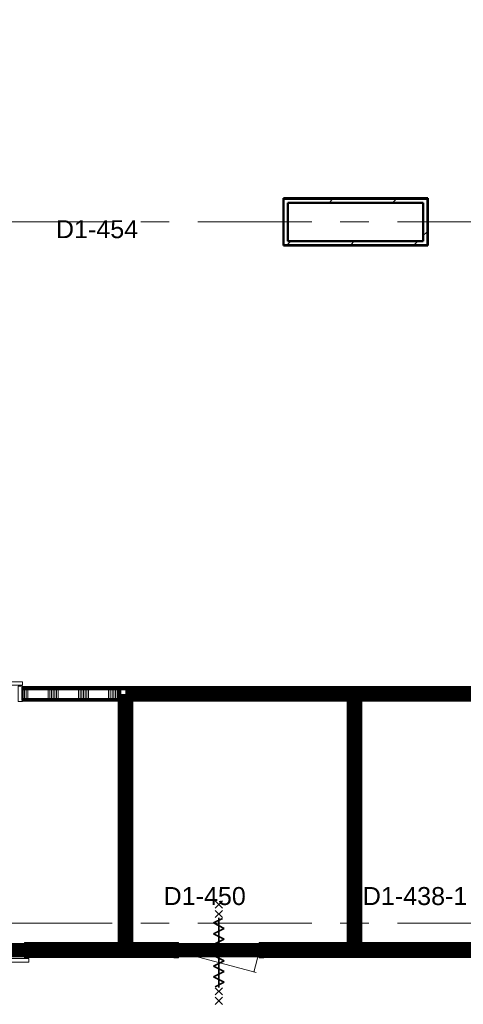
# Model space of a CAD drawing. Extents: x -2538 to 83400, y -8040 to 61900.
# Tile 12 of 105: x 25372 to 30312, y 6896 to 17850. Entities that reach past the tile are written whole.
import ezdxf

# ---------------------------------------------------------------- set-up
doc = ezdxf.new("R2010")
doc.units = 0
doc.header["$LTSCALE"] = 100
doc.linetypes.add('SCHEIDING_BRANDWEREND60', pattern=[3.2, 0.8, -1.6, 0.8])
doc.linetypes.add('stramien', pattern=[22.225, 12.7, -3.175, 3.175, -3.175])
for name, color, linetype, lineweight in [('00---0--FM-RUIMTENR', 7, 'Continuous', 18), ('BA20----_WANDEN', 14, 'Continuous', 50), ('BL$1A---_ALGEMEEN', 7, 'Continuous', 18), ('BL$7A---_STRAMIEN', 7, 'Continuous', 18), ('BL20----_WANDEN', 7, 'Continuous', 25), ('BL30----_BRANDSYMBOLEN', 14, 'Continuous', 35), ('BL30----_KOZIJNEN', 14, 'Continuous', 25), ('BL40----_BRANDWERENDESCHEIDING_60MIN', 84, 'SCHEIDING_BRANDWEREND60', 158)]:
    doc.layers.add(name, color=color, linetype=linetype, lineweight=lineweight)
doc.styles.add('Arial', font='arial.ttf', dxfattribs={"height": 200})
pattern_1 = [(90, (26575, 7425), (-500, -2e-12), []), (90, (26625, 7425), (-500, -2e-12), []), (90, (26675, 7425), (-500, -2e-12), []), (90, (26725, 7425), (-500, -2e-12), [])]
pattern_2 = [(45, (1253.4, 5927.3), (-353.553, 353.553), [])]
pattern_3 = [(90, (28937.5, 10275), (-500, -2e-12), []), (90, (28987.5, 10275), (-500, -2e-12), []), (90, (29037.5, 10275), (-500, -2e-12), []), (90, (29087.5, 10275), (-500, -2e-12), [])]
pattern_4 = [(180, (26625, 9125), (-1e-12, -500), []), (180, (26625, 9175), (-1e-12, -500), []), (180, (26625, 9225), (-1e-12, -500), []), (180, (26625, 9275), (-1e-12, -500), [])]
pattern_5 = [(180, (29174.8, 9125), (7e-13, -500), []), (180, (29174.8, 9175), (7e-13, -500), []), (180, (29174.8, 9225), (7e-13, -500), []), (180, (29174.8, 9275), (7e-13, -500), [])]
pattern_6 = [(90, (25550, 10275), (-500, -2e-12), []), (90, (25600, 10275), (-500, -2e-12), []), (90, (25650, 10275), (-500, -2e-12), []), (90, (25700, 10275), (-500, -2e-12), [])]

# ---------------------------------------------------------------- blocks, each defined once
blk = doc.blocks.new('32_DR_AMC_s_enkele deur_R_dt1 - 1000x2160_wbdbo60-V271-1')
at = {"layer": 'BL30----_KOZIJNEN', "lineweight": 18}
h = blk.add_hatch(dxfattribs=at)
h.set_pattern_fill('FP_1268', color=256, style=0, pattern_type=2)
h.set_pattern_definition([(45, (-26336.6, -1572.7), (-500, 500), []), (45, (-26166.6, -1572.7), (-500, 500), []), (45, (-26156.6, -1572.7), (-500, 500), []), (45, (-26146.6, -1572.7), (-500, 500), []), (45, (-26136.6, -1572.7), (-500, 500), []), (45, (-26126.6, -1572.7), (-500, 500), []), (45, (-26116.6, -1572.7), (-500, 500), []), (45, (-26106.6, -1572.7), (-500, 500), [])])
h.paths.add_polyline_path([(450, -85), (500, -85), (500, 85), (450, 85)], flags=0)
h.paths.add_polyline_path([(-500, -85), (-450, -85), (-450, 85), (-500, 85)], flags=0)
h = blk.add_hatch(dxfattribs=at)
h.set_pattern_fill('FP_1267', color=256, style=0, pattern_type=2)
h.set_pattern_definition([(45, (-26336.6, -1572.68), (-212.132, 212.132), [])])
h.paths.add_polyline_path([(450, -20), (450, 20), (-450, 20), (-450, -20), (2, -20)], flags=0)
at = {"layer": 'BL30----_BRANDSYMBOLEN'}
for p, q in [((-40, 466), (40, 546)), ((40, 466), (-40, 546)), ((-40, 361), (40, 441)), ((40, 361), (-40, 441)), ((40, 351), (-60, 301)), ((0, -416), (0, 359)), ((0, -416), (0, 359)), ((-60, 301), (60, 241)), ((60, 241), (-60, 181)), ((-60, 181), (60, 121)), ((60, 121), (-60, 61)), ((-60, 61), (60, 1)), ((60, 1), (-60, -59)), ((-60, -59), (60, -119)), ((60, -119), (-60, -179)), ((-60, -179), (60, -239)), ((60, -239), (-60, -299)), ((-60, -299), (60, -359)), ((60, -359), (-40, -409)), ((40, -499), (-40, -419)), ((-40, -499), (40, -419)), ((-40, -604), (40, -524)), ((40, -604), (-40, -524))]:
    blk.add_line(p, q, dxfattribs=at)
at = {"layer": 'BL30----_KOZIJNEN', "lineweight": 18}
for p, q in [((-500, 85), (-450, 85)), ((-500, -85), (-500, 85)), ((-450, 85), (-450, -85)), ((-450, -20), (-450, 20)), ((-450, 20), (450, 20)), ((450, 85), (500, 85)), ((450, -85), (450, 85)), ((450, 20), (450, -20)), ((500, 85), (500, -85)), ((-450, -85), (-500, -85)), ((-450, -20), (414, -251)), ((450, -20), (-450, -20)), ((450, -20), (390, -245)), ((500, -85), (450, -85))]:
    blk.add_line(p, q, dxfattribs=at)
blk = doc.blocks.new('32_DR_AMC_s_enkele schuifdeur_dt1 - 1210x2160_wbdbo60-2935456-1')
at = {"layer": 'BL30----_KOZIJNEN', "lineweight": 18}
h = blk.add_hatch(dxfattribs=at)
h.set_pattern_fill('FP_1269', color=256, style=0, pattern_type=2)
h.set_pattern_definition([(45, (-23291.6, -1572.68), (-212.132, 212.132), [])])
h.paths.add_polyline_path([(930, -135), (930, -95), (-280, -95), (-280, -135)], flags=0)
at = {"layer": 'BL$1A---_ALGEMEEN'}
for p, q in [((325, 85), (325, -371)), ((645, -371), (541, -311)), ((325, -371), (645, -371)), ((645, -371), (541, -431))]:
    blk.add_line(p, q, dxfattribs=at)
at = {"layer": 'BL30----_BRANDSYMBOLEN'}
for p, q in [((285, 466), (365, 546)), ((365, 466), (285, 546)), ((285, 361), (365, 441)), ((365, 361), (285, 441)), ((285, 361), (365, 441)), ((365, 361), (285, 441)), ((365, 351), (265, 301)), ((325, -416), (325, 359)), ((325, -416), (325, 359)), ((325, -416), (325, 359)), ((265, 301), (385, 241)), ((385, 241), (265, 181)), ((265, 181), (385, 121)), ((385, 121), (265, 61)), ((265, 61), (385, 1)), ((385, 1), (265, -59)), ((265, -59), (385, -119)), ((385, -119), (265, -179)), ((265, -179), (385, -239)), ((385, -239), (265, -299)), ((265, -299), (385, -359)), ((385, -359), (285, -409)), ((365, -499), (285, -419)), ((285, -499), (365, -419)), ((365, -499), (285, -419)), ((285, -499), (365, -419)), ((285, -604), (365, -524)), ((365, -604), (285, -524))]:
    blk.add_line(p, q, dxfattribs=at)
at = {"layer": 'BL30----_KOZIJNEN', "lineweight": 18}
for p, q in [((-280, -85), (-280, 85)), ((-280, 85), (-230, 85)), ((-230, 85), (-230, -85)), ((880, -85), (880, 85)), ((880, 85), (930, 85)), ((930, 85), (930, -85)), ((-230, -85), (-280, -85)), ((-280, -95), (930, -95)), ((-280, -135), (-280, -95)), ((930, -85), (880, -85)), ((930, -95), (930, -135)), ((930, -135), (-280, -135))]:
    blk.add_line(p, q, dxfattribs=at)
blk = doc.blocks.new('32_DR_AMC_s_enkele schuifdeur_dt1 - 1140x2160-2919466-1')
at = {"layer": 'BL30----_KOZIJNEN', "lineweight": 18}
h = blk.add_hatch(dxfattribs=at)
h.set_pattern_fill('FP_1270', color=256, style=0, pattern_type=2)
h.set_pattern_definition([(45, (-23256.6, -4422.68), (-212.132, 212.132), [])])
h.paths.add_polyline_path([(-245, 95), (895, 95), (895, 135), (-245, 135)], flags=0)
at = {"layer": 'BL$1A---_ALGEMEEN'}
for p, q in [((325, -85), (325, 371)), ((325, 371), (645, 371)), ((645, 371), (541, 431)), ((645, 371), (541, 311))]:
    blk.add_line(p, q, dxfattribs=at)
at = {"layer": 'BL30----_BRANDSYMBOLEN'}
for p, q in [((285, 604), (365, 524)), ((365, 604), (285, 524)), ((365, 499), (285, 419)), ((285, 499), (365, 419)), ((365, 499), (285, 419)), ((285, 499), (365, 419)), ((265, 299), (385, 359)), ((385, 359), (285, 409)), ((325, 416), (325, -359)), ((325, 416), (325, -359)), ((325, 416), (325, -359)), ((385, 239), (265, 299)), ((265, 179), (385, 239)), ((385, 119), (265, 179)), ((265, 59), (385, 119)), ((385, -1), (265, 59)), ((265, -61), (385, -1)), ((385, -121), (265, -61)), ((265, -181), (385, -121)), ((385, -241), (265, -181)), ((265, -301), (385, -241)), ((365, -351), (265, -301)), ((285, -361), (365, -441)), ((365, -361), (285, -441)), ((285, -361), (365, -441)), ((365, -361), (285, -441)), ((285, -466), (365, -546)), ((365, -466), (285, -546))]:
    blk.add_line(p, q, dxfattribs=at)
at = {"layer": 'BL30----_KOZIJNEN', "lineweight": 18}
for p, q in [((895, 135), (-245, 135)), ((-245, 135), (-245, 95)), ((895, 95), (895, 135)), ((-245, 95), (895, 95)), ((-195, 85), (-245, 85)), ((-245, 85), (-245, -85)), ((-195, -85), (-195, 85)), ((895, 85), (845, 85)), ((845, 85), (845, -85)), ((895, -85), (895, 85)), ((-245, -85), (-195, -85)), ((845, -85), (895, -85))]:
    blk.add_line(p, q, dxfattribs=at)

msp = doc.modelspace()

# ---------------------------------------------------------------- hatches: boundary and pattern name
at = {"layer": 'BA20----_WANDEN', "lineweight": 18}
h = msp.add_hatch(dxfattribs=at)
h.set_pattern_fill('FP_44', color=256, style=0, pattern_type=2)
h.set_pattern_definition(pattern_2)
h.paths.add_polyline_path([(29906, 15853), (29916, 15853), (29916, 15863), (28308, 15863), (28308, 15853), (29164.5, 15853)], flags=0)
h = msp.add_hatch(dxfattribs=at)
h.set_pattern_fill('FP_44', color=256, style=0, pattern_type=2)
h.set_pattern_definition(pattern_2)
h.paths.add_polyline_path([(29866, 15813), (29906, 15813), (29906, 15853), (28318, 15853), (28318, 15813), (29164.5, 15813)], flags=0)
h = msp.add_hatch(dxfattribs=at)
h.set_pattern_fill('FP_44', color=256, style=0, pattern_type=2)
h.set_pattern_definition(pattern_2)
h.paths.add_polyline_path([(28358, 15347), (28358, 15813), (28318, 15813), (28318, 15347)], flags=0)
h = msp.add_hatch(dxfattribs=at)
h.set_pattern_fill('FP_44', color=256, style=0, pattern_type=2)
h.set_pattern_definition(pattern_2)
h.paths.add_polyline_path([(29906, 15387), (29906, 15813), (29866, 15813), (29866, 15387)], flags=0)
h = msp.add_hatch(dxfattribs=at)
h.set_pattern_fill('FP_44', color=256, style=0, pattern_type=2)
h.set_pattern_definition(pattern_2)
h.paths.add_polyline_path([(29906, 15347), (29916, 15347), (29916, 15853), (29906, 15853), (29906, 15359.8)], flags=0)
h = msp.add_hatch(dxfattribs=at)
h.set_pattern_fill('FP_44', color=256, style=0, pattern_type=2)
h.set_pattern_definition(pattern_2)
h.paths.add_polyline_path([(29916, 15337), (29916, 15347), (28318, 15347), (28318, 15337), (29164.5, 15337)], flags=0)
h = msp.add_hatch(dxfattribs=at)
h.set_pattern_fill('FP_44', color=256, style=0, pattern_type=2)
h.set_pattern_definition(pattern_2)
h.paths.add_polyline_path([(28358, 15347), (29906, 15347), (29906, 15387), (28358, 15387)], flags=0)
h = msp.add_hatch(dxfattribs=at)
h.set_pattern_fill('FP_1309', color=256, angle=90, style=0, pattern_type=2)
h.set_pattern_definition(pattern_6)
h.paths.add_polyline_path([(24265, 10400), (24265, 10412.5), (24212.5, 10412.5), (24212.5, 10400), (24246.9, 10400)], flags=0)
h.paths.add_polyline_path([(26487.5, 10400), (26487.5, 10412.5), (25405, 10412.5), (25405, 10400), (26475, 10400)], flags=0)
h = msp.add_hatch(dxfattribs=at)
h.set_pattern_fill('FP_1309', color=256, angle=90, style=0, pattern_type=2)
h.set_pattern_definition(pattern_6)
h.paths.add_polyline_path([(25405, 10412.5), (26475, 10412.5), (26475, 10425), (25405, 10425)], flags=0)
h.paths.add_polyline_path([(24265, 10412.5), (24265, 10425), (24225, 10425), (24225, 10412.5), (24246.9, 10412.5)], flags=0)
h = msp.add_hatch(dxfattribs=at)
h.set_pattern_fill('FP_1105', color=256, angle=90, style=0, pattern_type=2)
h.set_pattern_definition(pattern_3)
h.paths.add_polyline_path([(30569.6, 10412.5), (30912.5, 10412.5), (30912.5, 10425), (26475, 10425), (26475, 10412.5), (29164.5, 10412.5)], flags=0)
h = msp.add_hatch(dxfattribs=at)
h.set_pattern_fill('FP_1105', color=256, angle=90, style=0, pattern_type=2)
h.set_pattern_definition(pattern_3)
h.paths.add_polyline_path([(30569.6, 10400), (30925, 10400), (30925, 10412.5), (26487.5, 10412.5), (26487.5, 10400), (29164.5, 10400)], flags=0)
h = msp.add_hatch(dxfattribs=at)
h.set_pattern_fill('FP_1310', color=256, angle=90, style=0, pattern_type=2)
h.set_pattern_definition([(90, (25350, 10275), (-337.5, -1e-12), []), (90, (25368.75, 10275), (-337.5, -1e-12), []), (90, (25387.5, 10275), (-337.5, -1e-12), []), (90, (25406.25, 10275), (-337.5, -1e-12), []), (90, (25425, 10275), (-337.5, -1e-12), []), (90, (25443.75, 10275), (-337.5, -1e-12), []), (90, (25462.5, 10275), (-337.5, -1e-12), [])])
h.paths.add_polyline_path([(25405, 10300), (26500, 10300), (26500, 10400), (25405, 10400)], flags=0)
h.paths.add_polyline_path([(24246.9, 10300), (24265, 10300), (24265, 10400), (24200, 10400), (24200, 10300), (24225, 10300)], flags=0)
h = msp.add_hatch(dxfattribs=at)
h.set_pattern_fill('FP_1309', color=256, angle=90, style=0, pattern_type=2)
h.set_pattern_definition(pattern_6)
h.paths.add_polyline_path([(24212.5, 10287.5), (24265, 10287.5), (24265, 10300), (24212.5, 10300)], flags=0)
h.paths.add_polyline_path([(26475, 10287.5), (26487.5, 10287.5), (26487.5, 10300), (25405, 10300), (25405, 10287.5), (26354.4, 10287.5)], flags=0)
h = msp.add_hatch(dxfattribs=at)
h.set_pattern_fill('FP_1109', color=256, angle=90, style=0, pattern_type=2)
h.set_pattern_definition(pattern_4)
h.paths.add_polyline_path([(26500, 7562.5), (26500, 10300), (26487.5, 10300), (26487.5, 7562.5)], flags=0)
h = msp.add_hatch(dxfattribs=at)
h.set_pattern_fill('FP_1106', color=256, angle=90, style=0, pattern_type=2)
h.set_pattern_definition([(90, (28737.5, 10275), (-337.5, -1e-12), []), (90, (28756.25, 10275), (-337.5, -1e-12), []), (90, (28775, 10275), (-337.5, -1e-12), []), (90, (28793.75, 10275), (-337.5, -1e-12), []), (90, (28812.5, 10275), (-337.5, -1e-12), []), (90, (28831.25, 10275), (-337.5, -1e-12), []), (90, (28850, 10275), (-337.5, -1e-12), [])])
h.paths.add_polyline_path([(30925, 10300), (30975, 10300), (30975, 10400), (26500, 10400), (26500, 10300), (30569.6, 10300)], flags=0)
h = msp.add_hatch(dxfattribs=at)
h.set_pattern_fill('FP_1110', color=256, angle=90, style=0, pattern_type=2)
h.set_pattern_definition([(180, (26625, 8925), (-7e-13, -337.5), []), (180, (26625, 8943.75), (-7e-13, -337.5), []), (180, (26625, 8962.5), (-7e-13, -337.5), []), (180, (26625, 8981.25), (-7e-13, -337.5), []), (180, (26625, 9000), (-7e-13, -337.5), []), (180, (26625, 9018.75), (-7e-13, -337.5), []), (180, (26625, 9037.5), (-7e-13, -337.5), [])])
h.paths.add_polyline_path([(26600, 7550), (26600, 10300), (26500, 10300), (26500, 7550)], flags=0)
h = msp.add_hatch(dxfattribs=at)
h.set_pattern_fill('FP_1105', color=256, angle=90, style=0, pattern_type=2)
h.set_pattern_definition(pattern_3)
h.paths.add_polyline_path([(30569.6, 10287.5), (30925, 10287.5), (30925, 10300), (29149.8, 10300), (29149.8, 10287.5), (29164.5, 10287.5)], flags=0)
h.paths.add_polyline_path([(30987.5, 10287.5), (30987.5, 10300), (30975, 10300), (30975, 10287.5)], flags=0)
h.paths.add_polyline_path([(29049.8, 10287.5), (29049.8, 10300), (26600, 10300), (26600, 10287.5), (29037.3, 10287.5)], flags=0)
h = msp.add_hatch(dxfattribs=at)
h.set_pattern_fill('FP_1112', color=256, angle=90, style=0, pattern_type=2)
h.set_pattern_definition([(180, (29174.8, 8925), (5e-13, -337.5), []), (180, (29174.8, 8943.75), (5e-13, -337.5), []), (180, (29174.8, 8962.5), (5e-13, -337.5), []), (180, (29174.8, 8981.25), (5e-13, -337.5), []), (180, (29174.8, 9000), (5e-13, -337.5), []), (180, (29174.8, 9018.75), (5e-13, -337.5), []), (180, (29174.8, 9037.5), (5e-13, -337.5), [])])
h.paths.add_polyline_path([(29149.8, 7550), (29149.8, 10300), (29049.8, 10300), (29049.8, 7550)], flags=0)
h = msp.add_hatch(dxfattribs=at)
h.set_pattern_fill('FP_1309', color=256, angle=90, style=0, pattern_type=2)
h.set_pattern_definition(pattern_6)
h.paths.add_polyline_path([(26354.4, 10275), (26475, 10275), (26475, 10287.5), (25405, 10287.5), (25405, 10275)], flags=0)
h.paths.add_polyline_path([(24265, 10275), (24265, 10287.5), (24225, 10287.5), (24225, 10275), (24246.9, 10275)], flags=0)
h = msp.add_hatch(dxfattribs=at)
h.set_pattern_fill('FP_1109', color=256, angle=90, style=0, pattern_type=2)
h.set_pattern_definition(pattern_4)
h.paths.add_polyline_path([(26487.5, 7575), (26487.5, 10287.5), (26475, 10287.5), (26475, 7575)], flags=0)
h = msp.add_hatch(dxfattribs=at)
h.set_pattern_fill('FP_1109', color=256, angle=90, style=0, pattern_type=2)
h.set_pattern_definition(pattern_4)
h.paths.add_polyline_path([(26612.5, 7562.5), (26612.5, 10287.5), (26600, 10287.5), (26600, 7562.5)], flags=0)
h = msp.add_hatch(dxfattribs=at)
h.set_pattern_fill('FP_1105', color=256, angle=90, style=0, pattern_type=2)
h.set_pattern_definition(pattern_3)
h.paths.add_polyline_path([(30569.6, 10275), (30912.5, 10275), (30912.5, 10287.5), (29162.3, 10287.5), (29162.3, 10275), (29174.8, 10275)], flags=0)
h.paths.add_polyline_path([(31000, 10275), (31000, 10287.5), (30987.5, 10287.5), (30987.5, 10275)], flags=0)
h.paths.add_polyline_path([(29037.3, 10275), (29037.3, 10287.5), (26612.5, 10287.5), (26612.5, 10275), (29024.8, 10275)], flags=0)
h = msp.add_hatch(dxfattribs=at)
h.set_pattern_fill('FP_1109', color=256, angle=90, style=0, pattern_type=2)
h.set_pattern_definition(pattern_4)
h.paths.add_polyline_path([(26625, 7575), (26625, 10275), (26612.5, 10275), (26612.5, 7575)], flags=0)
h = msp.add_hatch(dxfattribs=at)
h.set_pattern_fill('FP_1111', color=256, angle=90, style=0, pattern_type=2)
h.set_pattern_definition(pattern_5)
h.paths.add_polyline_path([(29037.3, 7575), (29037.3, 10275), (29024.8, 10275), (29024.8, 7575)], flags=0)
h = msp.add_hatch(dxfattribs=at)
h.set_pattern_fill('FP_1111', color=256, angle=90, style=0, pattern_type=2)
h.set_pattern_definition(pattern_5)
h.paths.add_polyline_path([(29037.3, 7562.5), (29049.8, 7562.5), (29049.8, 10287.5), (29037.3, 10287.5), (29037.3, 7575)], flags=0)
h = msp.add_hatch(dxfattribs=at)
h.set_pattern_fill('FP_1111', color=256, angle=90, style=0, pattern_type=2)
h.set_pattern_definition(pattern_5)
h.paths.add_polyline_path([(29149.8, 7562.5), (29162.3, 7562.5), (29162.3, 10287.5), (29149.8, 10287.5), (29149.8, 7575)], flags=0)
h = msp.add_hatch(dxfattribs=at)
h.set_pattern_fill('FP_1111', color=256, angle=90, style=0, pattern_type=2)
h.set_pattern_definition(pattern_5)
h.paths.add_polyline_path([(29174.8, 7575), (29174.8, 10275), (29162.3, 10275), (29162.3, 7575), (29164.5, 7575)], flags=0)
h = msp.add_hatch(dxfattribs=at)
h.set_pattern_fill('FP_1089', color=256, angle=90, style=0, pattern_type=2)
h.set_pattern_definition(pattern_1)
h.paths.add_polyline_path([(40550, 7550), (40562.5, 7550), (40562.5, 7562.5), (39250, 7562.5), (39250, 7550), (40405, 7550)], flags=0)
h.paths.add_polyline_path([(38750, 7550), (38750, 7562.5), (31450, 7561.9), (31450, 7550), (37594.9, 7550)], flags=0)
h.paths.add_polyline_path([(30925, 7550), (30925, 7562.5), (29149.8, 7562.5), (29149.8, 7550), (30569.6, 7550)], flags=0)
h.paths.add_polyline_path([(27090, 7550), (27090, 7562.5), (26600, 7562.5), (26600, 7550)], flags=0)
h.paths.add_polyline_path([(28090, 7550), (29049.8, 7550), (29049.8, 7562.5), (28090, 7562.5)], flags=0)
h.paths.add_polyline_path([(24200, 7550), (24265, 7550), (24265, 7562.5), (24200, 7562.5)], flags=0)
h.paths.add_polyline_path([(25475, 7550), (26500, 7550), (26500, 7562.5), (25475, 7562.5)], flags=0)
h.paths.add_polyline_path([(23650, 7550), (24100, 7550), (24100, 7562.5), (23650, 7562.5), (23650, 7558.7)], flags=0)
h.paths.add_polyline_path([(22640, 7550), (23150, 7550), (23150, 7562.5), (22640, 7562.5)], flags=0)
h.paths.add_polyline_path([(21640, 7550), (21640, 7562.5), (21425, 7562.5), (21425, 7550), (21436.8, 7550)], flags=0)
h.paths.add_polyline_path([(20734.2, 7550), (21375, 7550), (21375, 7562.5), (15850, 7562.5), (15850, 7550), (17924.1, 7550)], flags=0)
h.paths.add_polyline_path([(14060.2, 7550), (15350, 7550), (15350, 7562.5), (14025, 7562.5), (14025, 7550)], flags=0)
h.paths.add_polyline_path([(13945, 7550), (13975, 7550), (13975, 7562.5), (13945, 7562.5)], flags=0)
h.paths.add_polyline_path([(12200, 7550), (12205, 7550), (12205, 7562.5), (12187.5, 7562.5), (12187.5, 7550)], flags=0)
h = msp.add_hatch(dxfattribs=at)
h.set_pattern_fill('FP_1089', color=256, angle=90, style=0, pattern_type=2)
h.set_pattern_definition(pattern_1)
h.paths.add_polyline_path([(40550, 7562.5), (40550, 7575), (39250, 7575), (39250, 7562.5), (40405, 7562.5)], flags=0)
h.paths.add_polyline_path([(36189.8, 7562.5), (38750, 7562.5), (38750, 7575), (31450, 7574.4), (31450, 7562.5), (34784.8, 7562.5)], flags=0)
h.paths.add_polyline_path([(30912.5, 7562.5), (30912.5, 7575), (29162.3, 7575), (29162.3, 7562.5), (30569.6, 7562.5)], flags=0)
h.paths.add_polyline_path([(29037.3, 7562.5), (29037.3, 7575), (28090, 7575), (28090, 7562.5)], flags=0)
h.paths.add_polyline_path([(26354.4, 7562.5), (26487.5, 7562.5), (26487.5, 7575), (25475, 7575), (25475, 7562.5)], flags=0)
h.paths.add_polyline_path([(26612.5, 7562.5), (27090, 7562.5), (27090, 7575), (26612.5, 7575)], flags=0)
h.paths.add_polyline_path([(23150, 7562.5), (23150, 7575), (22640, 7575), (22640, 7562.5)], flags=0)
h.paths.add_polyline_path([(24265, 7562.5), (24265, 7575), (24212.5, 7575), (24212.5, 7562.5)], flags=0)
h.paths.add_polyline_path([(24087.5, 7562.5), (24087.5, 7575), (23650, 7575), (23650, 7562.5)], flags=0)
h.paths.add_polyline_path([(21640, 7562.5), (21640, 7575), (21437.5, 7575), (21437.5, 7562.5)], flags=0)
h.paths.add_polyline_path([(21362.5, 7562.5), (21362.5, 7575), (15850, 7575), (15850, 7562.5), (20734.2, 7562.5)], flags=0)
h.paths.add_polyline_path([(12205, 7562.5), (12205, 7575), (12200, 7575), (12200, 7562.5)], flags=0)
h.paths.add_polyline_path([(14060.2, 7562.5), (15350, 7562.5), (15350, 7575), (14037.5, 7575), (14037.5, 7562.5)], flags=0)
h.paths.add_polyline_path([(13962.5, 7562.5), (13962.5, 7575), (13945, 7575), (13945, 7562.5)], flags=0)
h = msp.add_hatch(dxfattribs=at)
h.set_pattern_fill('FP_1090', color=256, angle=90, style=0, pattern_type=2)
h.set_pattern_definition([(90, (26375, 7425), (-337.5, -1e-12), []), (90, (26393.75, 7425), (-337.5, -1e-12), []), (90, (26412.5, 7425), (-337.5, -1e-12), []), (90, (26431.25, 7425), (-337.5, -1e-12), []), (90, (26450, 7425), (-337.5, -1e-12), []), (90, (26468.75, 7425), (-337.5, -1e-12), []), (90, (26487.5, 7425), (-337.5, -1e-12), [])])
h.paths.add_polyline_path([(40550, 7450), (40575, 7450), (40575, 7550), (28090, 7550), (28090, 7450), (40405, 7450)], flags=0)
h.paths.add_polyline_path([(26354.4, 7450), (27090, 7450), (27090, 7550), (25475, 7550), (25475, 7450)], flags=0)
h.paths.add_polyline_path([(23650, 7450), (24265, 7450), (24265, 7550), (22640, 7550), (22640, 7450), (23544.3, 7450)], flags=0)
h.paths.add_polyline_path([(20734.2, 7450), (21640, 7450), (21640, 7550), (13945, 7550), (13945, 7450), (17924.1, 7450)], flags=0)
h.paths.add_polyline_path([(12205, 7450), (12205, 7550), (12175, 7550), (12175, 7450), (12200, 7450)], flags=0)
h = msp.add_hatch(dxfattribs=at)
h.set_pattern_fill('FP_1089', color=256, angle=90, style=0, pattern_type=2)
h.set_pattern_definition(pattern_1)
h.paths.add_polyline_path([(40550, 7437.5), (40625, 7437.5), (40625, 7450), (31450, 7450), (31450, 7437.5), (40405, 7437.5)], flags=0)
h.paths.add_polyline_path([(31337.5, 7437.5), (31350, 7437.5), (31350, 7450), (28090, 7450), (28090, 7437.5), (30569.6, 7437.5)], flags=0)
h.paths.add_polyline_path([(26354.4, 7437.5), (27090, 7437.5), (27090, 7450), (25475, 7450), (25475, 7437.5)], flags=0)
h.paths.add_polyline_path([(20734.2, 7437.5), (21640, 7437.5), (21640, 7450), (13945, 7450), (13945, 7437.5), (17924.1, 7437.5)], flags=0)
h.paths.add_polyline_path([(22640, 7437.5), (24265, 7437.5), (24265, 7450), (22640, 7450)], flags=0)
h.paths.add_polyline_path([(12205, 7437.5), (12205, 7450), (12187.5, 7450), (12187.5, 7437.5), (12200, 7437.5)], flags=0)
h = msp.add_hatch(dxfattribs=at)
h.set_pattern_fill('FP_1089', color=256, angle=90, style=0, pattern_type=2)
h.set_pattern_definition(pattern_1)
h.paths.add_polyline_path([(40405, 7425), (40637.5, 7425), (40637.5, 7437.5), (31462.5, 7437.5), (31462.5, 7430.1), (31975, 7430.1), (31975, 7425), (37594.9, 7425)], flags=0)
h.paths.add_polyline_path([(30569.6, 7425), (30635, 7425), (30635, 7430.1), (31337.5, 7430.1), (31337.5, 7437.5), (28090, 7437.5), (28090, 7425), (29164.5, 7425)], flags=0)
h.paths.add_polyline_path([(26354.4, 7425), (27090, 7425), (27090, 7437.5), (25475, 7437.5), (25475, 7425)], flags=0)
h.paths.add_polyline_path([(23544.3, 7425), (24265, 7425), (24265, 7437.5), (22640, 7437.5), (22640, 7425)], flags=0)
h.paths.add_polyline_path([(20734.2, 7425), (21640, 7425), (21640, 7437.5), (13945, 7437.5), (13945, 7425), (17924.1, 7425)], flags=0)
h.paths.add_polyline_path([(12205, 7425), (12205, 7437.5), (12200, 7437.5), (12200, 7425)], flags=0)

# ---------------------------------------------------------------- linework, layer by layer
at = {"layer": 'BL$7A---_STRAMIEN', "linetype": 'stramien'}
for p, q in [((-1537.7, 15600), (83400, 15600)), ((-1537.7, 15600), (83400, 15600)), ((-1537.7, 7800), (83400, 7800)), ((-1537.7, 7800), (83400, 7800))]:
    msp.add_line(p, q, dxfattribs=at)
at = {"layer": 'BL20----_WANDEN', "lineweight": 50}
for p, q in [((29916, 15863), (28308, 15863)), ((28308, 15863), (28308, 15337)), ((28358, 15813), (29866, 15813)), ((28358, 15387), (28358, 15813)), ((29866, 15813), (29866, 15387)), ((29916, 15337), (29916, 15863)), ((28308, 15337), (29916, 15337)), ((29866, 15387), (28358, 15387)), ((30900, 10425), (25405, 10425)), ((25405, 10425), (25405, 10275)), ((26475, 10425), (26475, 7575)), ((25405, 10275), (26475, 10275)), ((26625, 10275), (29024.8, 10275)), ((26625, 7575), (26625, 10275)), ((29024.8, 10275), (29024.8, 7575)), ((29174.8, 10275), (30900, 10275)), ((29174.8, 7575), (29174.8, 10275)), ((26475, 7575), (25475, 7575)), ((25475, 7575), (25475, 7425)), ((27090, 7575), (26625, 7575)), ((27090, 7425), (27090, 7575)), ((29024.8, 7575), (28090, 7575)), ((28090, 7575), (28090, 7425)), ((30900, 7575), (29174.8, 7575)), ((25475, 7425), (27090, 7425)), ((28090, 7425), (30635, 7425))]:
    msp.add_line(p, q, dxfattribs=at)
at = {"layer": 'BL20----_WANDEN'}
for p, q in [((28318, 15853), (29906, 15853)), ((28318, 15347), (28318, 15853)), ((29906, 15853), (29906, 15347)), ((29906, 15347), (28318, 15347)), ((25405, 10412.5), (30912.5, 10412.5)), ((25405, 10400), (30925, 10400)), ((25405, 10300), (26500, 10300)), ((26500, 7550), (26500, 10400)), ((26600, 10300), (29049.8, 10300)), ((26600, 7550), (26600, 10300)), ((29049.8, 7550), (29049.8, 10300)), ((29149.8, 7550), (29149.8, 10300)), ((29149.8, 10300), (30975, 10300)), ((25405, 10287.5), (26487.5, 10287.5)), ((26487.5, 7562.5), (26487.5, 10287.5)), ((26612.5, 10287.5), (29037.3, 10287.5)), ((26612.5, 7562.5), (26612.5, 10287.5)), ((29037.3, 7562.5), (29037.3, 10287.5)), ((29162.3, 10287.5), (30912.5, 10287.5)), ((29162.3, 7562.5), (29162.3, 10287.5)), ((25475, 7562.5), (26487.5, 7562.5)), ((26612.5, 7562.5), (27090, 7562.5)), ((28090, 7562.5), (29037.3, 7562.5)), ((29162.3, 7562.5), (30912.5, 7562.5)), ((25475, 7550), (26500, 7550)), ((25475, 7450), (27090, 7450)), ((26600, 7550), (27090, 7550)), ((28090, 7550), (29049.8, 7550)), ((28090, 7450), (31350, 7450)), ((30950, 7550), (29149.8, 7550)), ((25475, 7437.5), (27090, 7437.5)), ((28090, 7437.5), (31337.5, 7437.5))]:
    msp.add_line(p, q, dxfattribs=at)
at = {"layer": 'BL40----_BRANDWERENDESCHEIDING_60MIN', "const_width": 160}
for points in [[(40600, 13430), (40600, 10030), (43800, 10030), (43800, 7470), (42500, 7470), (42500, 8070), (40600, 8070), (40600, 7500), (14000, 7500), (14000, 8070), (12150, 8070), (12150, 7475), (10800, 7475), (10800, 9970), (14000, 9970), (14000, 13370), (10800, 13370), (10800, 17770), (14000, 17770)], [(26550, 10350), (30950, 10350)], [(26550, 10350), (26550, 7500)], [(29099.8, 10350), (29099.8, 7500)]]:
    msp.add_lwpolyline(points, dxfattribs=at)

# ---------------------------------------------------------------- block references
at = {"layer": 'BL30----_KOZIJNEN'}
for name, p in [('32_DR_AMC_s_enkele schuifdeur_dt1 - 1140x2160-2919466-1', (24510, 10350)), ('32_DR_AMC_s_enkele schuifdeur_dt1 - 1210x2160_wbdbo60-2935456-1', (24545, 7500)), ('32_DR_AMC_s_enkele deur_R_dt1 - 1000x2160_wbdbo60-V271-1', (27590, 7500))]:
    msp.add_blockref(name, p, dxfattribs=at)

# ---------------------------------------------------------------- texts
at = {"layer": '00---0--FM-RUIMTENR', "char_height": 200, "attachment_point": 1, "style": 'Arial'}
for s, insert, width in [('D1-454', (25775.2, 15619.6), 1130.379), ('D1-450', (26973.8, 8200.8), 1130.379), ('D1-438-1', (29192.1, 8200.8), 1435.021)]:
    msp.add_mtext(s, dxfattribs=dict(at, insert=insert, width=width))

doc.saveas('drawing.dxf')
